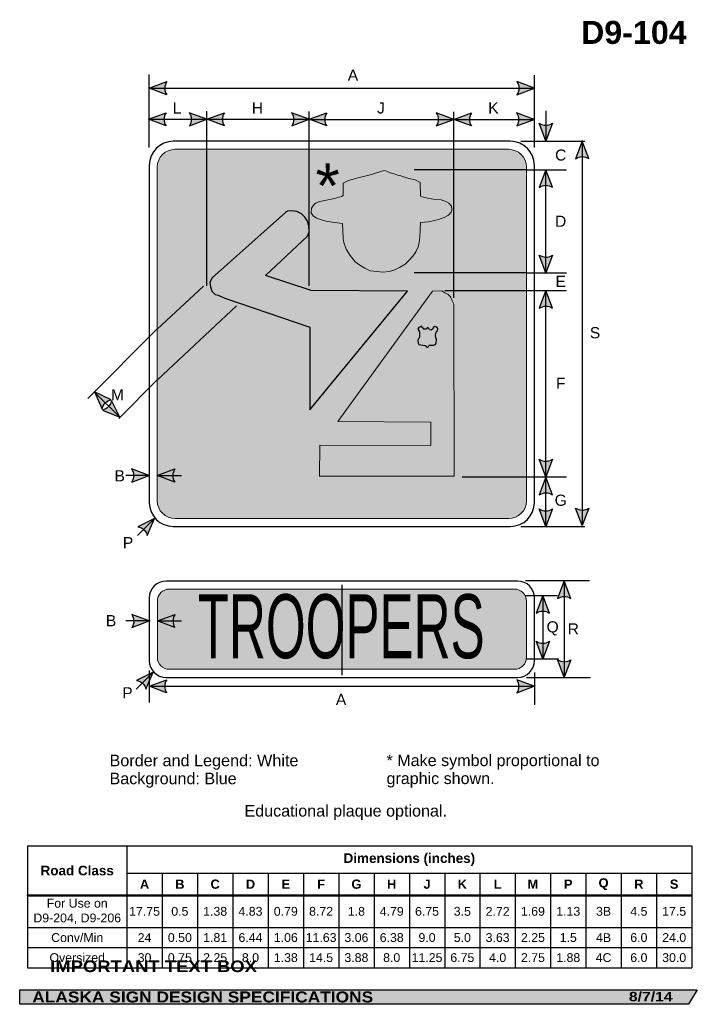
# Model space of a CAD drawing. Header units: feet. Extents: x 3.7 to 45.9, y 0.2 to 61.5.
import ezdxf
from ezdxf.enums import TextEntityAlignment as Align

# ---------------------------------------------------------------- set-up
doc = ezdxf.new("R2010")
doc.units = ezdxf.units.FT
doc.header["$MEASUREMENT"] = 0
doc.layers.add('Sign', color=7, linetype='Continuous')
doc.styles.add('ARIAL', font='arial.ttf')
doc.styles.add('ARIAL B', font='arialbd.ttf')
doc.styles.add('ARIAL BLACK B', font='ariblk.ttf')
doc.styles.add('ARIAL BLACK BI', font='ariblk.ttf')
doc.styles.add('FHWA SERIES B2000EX B', font='txt')

# ---------------------------------------------------------------- blocks, each defined once
blk = doc.blocks.new('*T2')
at = {"color": 0, "linetype": 'ByBlock', "lineweight": -2, "transparency": 16777216}
for p, q in [((0, 0), (41.39043072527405, 0)), ((0, 0), (0, -7.584732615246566)), ((6.190430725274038, 0), (6.190430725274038, -7.584732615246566)), ((41.39043072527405, 0), (41.39043072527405, -7.584732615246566)), ((6.190430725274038, -1.696761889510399), (41.39043072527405, -1.696761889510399)), ((8.390430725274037, -1.696761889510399), (8.390430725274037, -7.584732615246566)), ((10.59043072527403, -1.696761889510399), (10.59043072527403, -7.584732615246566)), ((12.79043072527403, -1.696761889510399), (12.79043072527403, -7.584732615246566)), ((14.99043072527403, -1.696761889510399), (14.99043072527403, -7.584732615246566)), ((17.19043072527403, -1.696761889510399), (17.19043072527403, -7.584732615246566)), ((19.39043072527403, -1.696761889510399), (19.39043072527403, -7.584732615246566)), ((21.59043072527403, -1.696761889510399), (21.59043072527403, -7.584732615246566)), ((23.79043072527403, -1.696761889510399), (23.79043072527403, -7.584732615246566)), ((25.99043072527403, -1.696761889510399), (25.99043072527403, -7.584732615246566)), ((28.19043072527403, -1.696761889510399), (28.19043072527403, -7.584732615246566)), ((30.39043072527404, -1.696761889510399), (30.39043072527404, -7.584732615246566)), ((32.59043072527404, -1.696761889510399), (32.59043072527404, -7.584732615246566)), ((34.79043072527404, -1.696761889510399), (34.79043072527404, -7.584732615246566)), ((36.99043072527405, -1.696761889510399), (36.99043072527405, -7.584732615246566)), ((39.19043072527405, -1.696761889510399), (39.19043072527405, -7.584732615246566)), ((0, -3.068692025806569), (41.39043072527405, -3.068692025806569)), ((0, -5.084732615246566), (41.39043072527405, -5.084732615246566)), ((0, -6.334732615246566), (41.39043072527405, -6.334732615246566)), ((0, -7.584732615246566), (41.39043072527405, -7.584732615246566))]:
    blk.add_line(p, q, dxfattribs=at)
at = {"color": 18, "transparency": 16777216, "attachment_point": 5}
for s, insert, char_height, width, style in [('Dimensions (inches)', (23.79043072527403, -0.8483809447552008), 0.6, 35.08, 'ARIAL B'), ('Road Class', (3.095215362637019, -1.534346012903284), 0.6, 6.070430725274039, 'ARIAL B'), ('A', (7.290430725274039, -2.382726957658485), 0.575, 2.08, 'ARIAL B'), ('B', (9.490430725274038, -2.382726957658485), 0.575, 2.08, 'ARIAL B'), ('C', (11.69043072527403, -2.382726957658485), 0.575, 2.08, 'ARIAL B'), ('D', (13.89043072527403, -2.382726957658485), 0.575, 2.08, 'ARIAL B'), ('E', (16.09043072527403, -2.382726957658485), 0.575, 2.08, 'ARIAL B'), ('F', (18.29043072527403, -2.382726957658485), 0.575, 2.08, 'ARIAL B'), ('G', (20.49043072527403, -2.382726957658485), 0.575, 2.08, 'ARIAL B'), ('H', (22.69043072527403, -2.382726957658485), 0.575, 2.08, 'ARIAL B'), ('J', (24.89043072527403, -2.382726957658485), 0.575, 2.08, 'ARIAL B'), ('K', (27.09043072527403, -2.382726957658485), 0.575, 2.08, 'ARIAL B'), ('L', (29.29043072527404, -2.382726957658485), 0.575, 2.08, 'ARIAL B'), ('M', (31.49043072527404, -2.382726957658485), 0.575, 2.08, 'ARIAL B'), ('P', (33.69043072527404, -2.382726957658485), 0.575, 2.08, 'ARIAL B'), ('Q', (35.89043072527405, -2.382726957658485), 0.575, 2.08, 'ARIAL B'), ('R', (38.09043072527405, -2.382726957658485), 0.575, 2.08, 'ARIAL B'), ('S', (40.29043072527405, -2.382726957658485), 0.575, 2.08, 'ARIAL B'), ('For Use on D9-204, D9-206', (3.095215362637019, -4.076712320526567), 0.55, 6.070430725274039, 'ARIAL'), ('17.75', (7.290430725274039, -4.076712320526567), 0.55, 2.08, 'ARIAL'), ('0.5', (9.490430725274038, -4.076712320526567), 0.55, 2.08, 'ARIAL'), ('1.38', (11.69043072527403, -4.076712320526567), 0.55, 2.08, 'ARIAL'), ('4.83', (13.89043072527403, -4.076712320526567), 0.55, 2.08, 'ARIAL'), ('0.79', (16.09043072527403, -4.076712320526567), 0.55, 2.08, 'ARIAL'), ('8.72', (18.29043072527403, -4.076712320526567), 0.55, 2.08, 'ARIAL'), ('1.8', (20.49043072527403, -4.076712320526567), 0.55, 2.08, 'ARIAL'), ('4.79', (22.69043072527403, -4.076712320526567), 0.55, 2.08, 'ARIAL'), ('6.75', (24.89043072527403, -4.076712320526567), 0.55, 2.08, 'ARIAL'), ('3.5', (27.09043072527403, -4.076712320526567), 0.55, 2.08, 'ARIAL'), ('2.72', (29.29043072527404, -4.076712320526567), 0.55, 2.08, 'ARIAL'), ('1.69', (31.49043072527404, -4.076712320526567), 0.55, 2.08, 'ARIAL'), ('1.13', (33.69043072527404, -4.076712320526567), 0.55, 2.08, 'ARIAL'), ('3B', (35.89043072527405, -4.076712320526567), 0.55, 2.08, 'ARIAL'), ('4.5', (38.09043072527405, -4.076712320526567), 0.55, 2.08, 'ARIAL'), ('17.5', (40.29043072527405, -4.076712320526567), 0.55, 2.08, 'ARIAL'), ('Conv/Min', (3.095215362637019, -5.709732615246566), 0.55, 6.070430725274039, 'ARIAL'), ('24', (7.290430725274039, -5.709732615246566), 0.55, 2.08, 'ARIAL'), ('0.50', (9.490430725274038, -5.709732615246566), 0.55, 2.08, 'ARIAL'), ('1.81', (11.69043072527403, -5.709732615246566), 0.55, 2.08, 'ARIAL'), ('6.44', (13.89043072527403, -5.709732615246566), 0.55, 2.08, 'ARIAL'), ('1.06', (16.09043072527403, -5.709732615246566), 0.55, 2.08, 'ARIAL'), ('11.63', (18.29043072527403, -5.709732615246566), 0.55, 2.08, 'ARIAL'), ('3.06', (20.49043072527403, -5.709732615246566), 0.55, 2.08, 'ARIAL'), ('6.38', (22.69043072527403, -5.709732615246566), 0.55, 2.08, 'ARIAL'), ('9.0', (24.89043072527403, -5.709732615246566), 0.55, 2.08, 'ARIAL'), ('5.0', (27.09043072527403, -5.709732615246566), 0.55, 2.08, 'ARIAL'), ('3.63', (29.29043072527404, -5.709732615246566), 0.55, 2.08, 'ARIAL'), ('2.25', (31.49043072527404, -5.709732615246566), 0.55, 2.08, 'ARIAL'), ('1.5', (33.69043072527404, -5.709732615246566), 0.55, 2.08, 'ARIAL'), ('4B', (35.89043072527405, -5.709732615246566), 0.55, 2.08, 'ARIAL'), ('6.0', (38.09043072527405, -5.709732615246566), 0.55, 2.08, 'ARIAL'), ('24.0', (40.29043072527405, -5.709732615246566), 0.55, 2.08, 'ARIAL'), ('Oversized', (3.095215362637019, -6.959732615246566), 0.55, 6.070430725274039, 'ARIAL'), ('30', (7.290430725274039, -6.959732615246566), 0.55, 2.08, 'ARIAL'), ('0.75', (9.490430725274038, -6.959732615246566), 0.55, 2.08, 'ARIAL'), ('2.25', (11.69043072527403, -6.959732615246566), 0.55, 2.08, 'ARIAL'), ('8.0', (13.89043072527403, -6.959732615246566), 0.55, 2.08, 'ARIAL'), ('1.38', (16.09043072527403, -6.959732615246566), 0.55, 2.08, 'ARIAL'), ('14.5', (18.29043072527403, -6.959732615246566), 0.55, 2.08, 'ARIAL'), ('3.88', (20.49043072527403, -6.959732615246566), 0.55, 2.08, 'ARIAL'), ('8.0', (22.69043072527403, -6.959732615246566), 0.55, 2.08, 'ARIAL'), ('11.25', (24.89043072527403, -6.959732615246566), 0.55, 2.08, 'ARIAL'), ('6.75', (27.09043072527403, -6.959732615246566), 0.55, 2.08, 'ARIAL'), ('4.0', (29.29043072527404, -6.959732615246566), 0.55, 2.08, 'ARIAL'), ('2.75', (31.49043072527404, -6.959732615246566), 0.55, 2.08, 'ARIAL'), ('1.88', (33.69043072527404, -6.959732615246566), 0.55, 2.08, 'ARIAL'), ('4C', (35.89043072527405, -6.959732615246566), 0.55, 2.08, 'ARIAL'), ('6.0', (38.09043072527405, -6.959732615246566), 0.55, 2.08, 'ARIAL'), ('30.0', (40.29043072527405, -6.959732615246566), 0.55, 2.08, 'ARIAL')]:
    blk.add_mtext(s, dxfattribs=dict(at, insert=insert, char_height=char_height, width=width, style=style))

msp = doc.modelspace()

# ---------------------------------------------------------------- hatches: boundary and pattern name
h = msp.add_hatch(color=256)
h.dxf.hatch_style = 1
edge = h.paths.add_edge_path()
edge.add_line((12.86132734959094, 56.83617282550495), (11.77280555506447, 57.24763743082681))
edge.add_line((11.77280555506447, 57.24763743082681), (12.8713598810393, 57.65408396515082))
edge.add_arc((13.46829132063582, 57.23774488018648), 0.7277811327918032, 145.105556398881, 213.4889293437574)
h = msp.add_hatch(color=256)
h.dxf.hatch_style = 1
edge = h.paths.add_edge_path()
edge.add_line((34.68428376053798, 56.83617282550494), (35.77280555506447, 57.24763743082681))
edge.add_line((35.77280555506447, 57.24763743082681), (34.67425122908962, 57.6540839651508))
edge.add_arc((34.07731978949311, 57.23774488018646), 0.7277811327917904, -33.48892934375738, 34.89444360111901, ccw=False)
h = msp.add_hatch(color=256)
h.dxf.hatch_style = 1
edge = h.paths.add_edge_path()
edge.add_line((12.81955763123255, 54.89522306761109), (11.73103583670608, 55.30668767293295))
edge.add_line((11.73103583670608, 55.30668767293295), (12.82959016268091, 55.71313420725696))
edge.add_arc((13.42652160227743, 55.29679512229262), 0.7277811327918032, 145.105556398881, 213.4889293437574)
h = msp.add_hatch(color=256)
h.dxf.hatch_style = 1
edge = h.paths.add_edge_path()
edge.add_line((14.27251403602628, 54.89501170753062), (15.36103583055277, 55.30647631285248))
edge.add_line((15.36103583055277, 55.30647631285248), (14.26248150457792, 55.71292284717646))
edge.add_arc((13.66555006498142, 55.29658376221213), 0.7277811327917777, -33.48892934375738, 34.89444360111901, ccw=False)
h = msp.add_hatch(color=256)
h.dxf.hatch_style = 1
edge = h.paths.add_edge_path()
edge.add_line((16.45117107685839, 54.895078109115), (15.36264928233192, 55.30654271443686))
edge.add_line((15.36264928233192, 55.30654271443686), (16.46120360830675, 55.71298924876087))
edge.add_arc((17.05813504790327, 55.29665016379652), 0.7277811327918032, 145.105556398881, 213.4889293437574)
h = msp.add_hatch(color=256)
h.dxf.hatch_style = 1
edge = h.paths.add_edge_path()
edge.add_line((20.65412748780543, 54.89507810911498), (21.74264928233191, 55.30654271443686))
edge.add_line((21.74264928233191, 55.30654271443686), (20.64409495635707, 55.71298924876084))
edge.add_arc((20.04716351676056, 55.29665016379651), 0.7277811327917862, -33.488929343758, 34.894443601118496, ccw=False)
h = msp.add_hatch(color=256)
h.dxf.hatch_style = 1
edge = h.paths.add_edge_path()
edge.add_line((22.83117107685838, 54.895078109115), (21.74264928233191, 55.30654271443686))
edge.add_line((21.74264928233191, 55.30654271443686), (22.84120360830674, 55.71298924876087))
edge.add_arc((23.43813504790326, 55.29665016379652), 0.7277811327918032, 145.105556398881, 213.4889293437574)
h = msp.add_hatch(color=256)
h.dxf.hatch_style = 1
edge = h.paths.add_edge_path()
edge.add_line((29.65760501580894, 54.8937708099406), (30.74612681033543, 55.30523541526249))
edge.add_line((30.74612681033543, 55.30523541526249), (29.64757248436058, 55.71168194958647))
edge.add_arc((29.05064104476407, 55.29534286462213), 0.7277811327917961, -33.488929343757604, 34.89444360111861, ccw=False)
h = msp.add_hatch(color=256)
h.dxf.hatch_style = 1
edge = h.paths.add_edge_path()
edge.add_line((31.84481859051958, 54.89262271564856), (30.75629679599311, 55.30408732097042))
edge.add_line((30.75629679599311, 55.30408732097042), (31.85485112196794, 55.71053385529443))
edge.add_arc((32.45178256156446, 55.29419477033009), 0.7277811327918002, 145.1055563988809, 213.4889293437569)
h = msp.add_hatch(color=256)
h.dxf.hatch_style = 1
edge = h.paths.add_edge_path()
edge.add_line((34.66777499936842, 54.89247786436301), (35.75629679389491, 55.30394246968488))
edge.add_line((35.75629679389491, 55.30394246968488), (34.65774246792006, 55.71038900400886))
edge.add_arc((34.06081102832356, 55.29404991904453), 0.7277811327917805, -33.488929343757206, 34.89444360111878, ccw=False)
h = msp.add_hatch(color=256)
h.dxf.hatch_style = 1
edge = h.paths.add_edge_path()
edge.add_line((36.89474990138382, 55.06040816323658), (36.48437230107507, 53.97147609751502))
edge.add_line((36.48437230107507, 53.97147609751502), (36.07682915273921, 55.06962407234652))
edge.add_arc((36.49257204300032, 55.66697089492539), 0.7277811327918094, 235.1627615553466, 303.5461345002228)
h = msp.add_hatch(color=256)
h.dxf.hatch_style = 1
edge = h.paths.add_edge_path()
edge.add_line((39.15218569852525, 52.86075873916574), (38.7418080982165, 53.94969080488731))
edge.add_line((38.7418080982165, 53.94969080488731), (38.33426494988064, 52.85154283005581))
edge.add_arc((38.75000784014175, 52.25419600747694), 0.7277811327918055, 56.453865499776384, 124.83723844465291, ccw=False)
h = msp.add_hatch(color=256)
h.dxf.hatch_style = 1
edge = h.paths.add_edge_path()
edge.add_line((36.89365850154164, 51.07329039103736), (36.48328090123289, 52.16222245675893))
edge.add_line((36.48328090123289, 52.16222245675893), (36.07573775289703, 51.06407448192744))
edge.add_arc((36.49148064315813, 50.46672765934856), 0.7277811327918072, 56.4538654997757, 124.83723844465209, ccw=False)
h = msp.add_hatch(color=256)
h.dxf.hatch_style = 1
edge = h.paths.add_edge_path()
edge.add_line((36.89462163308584, 46.84084463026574), (36.48424403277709, 45.75191256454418))
edge.add_line((36.48424403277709, 45.75191256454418), (36.07670088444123, 46.85006053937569))
edge.add_arc((36.49244377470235, 47.44740736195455), 0.7277811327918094, 235.1627615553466, 303.5461345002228)
h = msp.add_hatch(color=256)
h.dxf.hatch_style = 1
edge = h.paths.add_edge_path()
edge.add_line((36.88941123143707, 43.54303168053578), (36.47903363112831, 44.63196374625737))
edge.add_line((36.47903363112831, 44.63196374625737), (36.07149048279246, 43.53381577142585))
edge.add_arc((36.48723337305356, 42.93646894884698), 0.7277811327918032, 56.4538654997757, 124.83723844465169, ccw=False)
h = msp.add_hatch(color=256)
h.dxf.hatch_style = 1
edge = h.paths.add_edge_path()
edge.add_line((9.409105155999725, 37.8307579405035), (8.354959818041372, 38.32366809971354))
edge.add_line((8.354959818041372, 38.32366809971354), (8.830061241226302, 37.25301454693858))
edge.add_arc((9.544777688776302, 37.1157346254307), 0.7277811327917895, 100.74389862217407, 169.12727156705, ccw=False)
h = msp.add_hatch(color=256)
h.dxf.hatch_style = 1
edge = h.paths.add_edge_path()
edge.add_line((8.861192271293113, 37.19514442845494), (9.934134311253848, 36.7446134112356))
edge.add_line((9.934134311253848, 36.7446134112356), (9.416764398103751, 37.79549340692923))
edge.add_arc((8.697147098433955, 37.90419630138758), 0.7277811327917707, 283.026667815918, 351.41004076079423, ccw=False)
h = msp.add_hatch(color=256)
h.dxf.hatch_style = 1
edge = h.paths.add_edge_path()
edge.add_line((36.88917042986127, 34.12249249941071), (36.47879282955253, 33.03356043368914))
edge.add_line((36.47879282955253, 33.03356043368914), (36.07124968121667, 34.13170840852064))
edge.add_arc((36.48699257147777, 34.72905523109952), 0.7277811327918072, 235.1627615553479, 303.5461345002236)
h = msp.add_hatch(color=256)
h.dxf.hatch_style = 1
edge = h.paths.add_edge_path()
edge.add_line((10.68418455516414, 32.7026162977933), (11.77270634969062, 33.11408090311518))
edge.add_line((11.77270634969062, 33.11408090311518), (10.67415202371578, 33.52052743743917))
edge.add_arc((10.07722058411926, 33.10418835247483), 0.7277811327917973, -33.488929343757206, 34.89444360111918, ccw=False)
at = {"true_color": 0xffffff}
h = msp.add_hatch(color=7, dxfattribs=at)
h.dxf.hatch_style = 1
edge = h.paths.add_edge_path()
edge.add_line((13.36363394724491, 32.70269750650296), (12.27511215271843, 33.11416211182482))
edge.add_line((12.27511215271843, 33.11416211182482), (13.37366647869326, 33.52060864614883))
edge.add_arc((13.97059791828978, 33.1042695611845), 0.7277811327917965, 145.1055563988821, 213.4889293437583)
h = msp.add_hatch(color=256)
h.dxf.hatch_style = 1
edge = h.paths.add_edge_path()
edge.add_line((36.88940312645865, 31.91339098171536), (36.4790255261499, 33.00232304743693))
edge.add_line((36.4790255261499, 33.00232304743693), (36.07148237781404, 31.90417507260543))
edge.add_arc((36.48722526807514, 31.30682825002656), 0.7277811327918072, 56.453865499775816, 124.83723844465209, ccw=False)
h = msp.add_hatch(color=256)
h.dxf.hatch_style = 1
edge = h.paths.add_edge_path()
edge.add_line((36.88940312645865, 31.0312551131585), (36.4790255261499, 29.94232304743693))
edge.add_line((36.4790255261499, 29.94232304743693), (36.07148237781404, 31.04047102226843))
edge.add_arc((36.48722526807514, 31.6378178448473), 0.7277811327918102, 235.1627615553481, 303.546134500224)
h = msp.add_hatch(color=256)
h.dxf.hatch_style = 1
edge = h.paths.add_edge_path()
edge.add_line((39.15175893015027, 31.07943219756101), (38.74138132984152, 29.99050013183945))
edge.add_line((38.74138132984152, 29.99050013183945), (38.33383818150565, 31.08864810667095))
edge.add_arc((38.74958107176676, 31.68599492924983), 0.7277811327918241, 235.1627615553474, 303.5461345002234)
h = msp.add_hatch(color=256)
h.dxf.hatch_style = 1
edge = h.paths.add_edge_path()
edge.add_line((11.6526094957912, 29.36804332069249), (12.10314051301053, 30.44098536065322))
edge.add_line((12.10314051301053, 30.44098536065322), (11.0522605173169, 29.92361544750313))
edge.add_arc((10.94355762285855, 29.20399814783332), 0.7277811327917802, 13.026667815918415, 81.41004076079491, ccw=False)
h = msp.add_hatch(color=256)
h.dxf.hatch_style = 1
edge = h.paths.add_edge_path()
edge.add_line((38.03773939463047, 25.45365139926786), (37.62736179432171, 26.54258346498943))
edge.add_line((37.62736179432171, 26.54258346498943), (37.21981864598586, 25.44443549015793))
edge.add_arc((37.63556153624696, 24.84708866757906), 0.7277811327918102, 56.453865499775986, 124.83723844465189, ccw=False)
h = msp.add_hatch(color=256)
h.dxf.hatch_style = 1
edge = h.paths.add_edge_path()
edge.add_line((36.70738945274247, 24.54476162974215), (36.29701185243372, 25.63369369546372))
edge.add_line((36.29701185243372, 25.63369369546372), (35.88946870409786, 24.53554572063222))
edge.add_arc((36.30521159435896, 23.93819889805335), 0.7277811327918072, 56.453865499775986, 124.83723844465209, ccw=False)
h = msp.add_hatch(color=256)
h.dxf.hatch_style = 1
edge = h.paths.add_edge_path()
edge.add_line((10.6875737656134, 23.64043871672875), (11.77609556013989, 24.05190332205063))
edge.add_line((11.77609556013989, 24.05190332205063), (10.67754123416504, 24.45834985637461))
edge.add_arc((10.08060979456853, 24.04201077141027), 0.7277811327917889, -33.48892934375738, 34.89444360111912, ccw=False)
h = msp.add_hatch(color=7, dxfattribs=at)
h.dxf.hatch_style = 1
edge = h.paths.add_edge_path()
edge.add_line((13.36695067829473, 23.64042571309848), (12.27842888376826, 24.05189031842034))
edge.add_line((12.27842888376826, 24.05189031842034), (13.37698320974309, 24.45833685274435))
edge.add_arc((13.97391464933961, 24.04199776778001), 0.7277811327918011, 145.1055563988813, 213.4889293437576)
h = msp.add_hatch(color=256)
h.dxf.hatch_style = 1
edge = h.paths.add_edge_path()
edge.add_line((36.7077351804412, 22.78526084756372), (36.29735758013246, 21.69632878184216))
edge.add_line((36.29735758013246, 21.69632878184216), (35.8898144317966, 22.79447675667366))
edge.add_arc((36.3055573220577, 23.39182357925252), 0.7277811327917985, 235.1627615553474, 303.5461345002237)
h = msp.add_hatch(color=256)
h.dxf.hatch_style = 1
edge = h.paths.add_edge_path()
edge.add_line((38.03773939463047, 21.63151553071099), (37.62736179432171, 20.54258346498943))
edge.add_line((37.62736179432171, 20.54258346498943), (37.21981864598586, 21.64073143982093))
edge.add_arc((37.63556153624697, 22.2380782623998), 0.7277811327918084, 235.1627615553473, 303.5461345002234)
h = msp.add_hatch(color=256)
h.dxf.hatch_style = 1
edge = h.paths.add_edge_path()
edge.add_line((11.56935930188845, 19.79574845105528), (12.01989031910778, 20.86869049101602))
edge.add_line((12.01989031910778, 20.86869049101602), (10.96901032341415, 20.35132057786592))
edge.add_arc((10.8603074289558, 19.63170327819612), 0.7277811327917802, 13.026667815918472, 81.41004076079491, ccw=False)
h = msp.add_hatch(color=256)
h.dxf.hatch_style = 1
edge = h.paths.add_edge_path()
edge.add_line((12.85425184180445, 19.57158668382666), (11.76573004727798, 19.98305128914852))
edge.add_line((11.76573004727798, 19.98305128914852), (12.86428437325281, 20.38949782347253))
edge.add_arc((13.46121581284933, 19.97315873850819), 0.7277811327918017, 145.105556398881, 213.4889293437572)
h = msp.add_hatch(color=256)
h.dxf.hatch_style = 1
edge = h.paths.add_edge_path()
edge.add_line((34.67582195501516, 19.57144464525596), (35.76434374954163, 19.98290925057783))
edge.add_line((35.76434374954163, 19.98290925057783), (34.66578942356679, 20.38935578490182))
edge.add_arc((34.06885798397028, 19.97301669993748), 0.7277811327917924, -33.48892934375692, 34.89444360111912, ccw=False)
at = {"layer": 'Sign', "true_color": 0x0000dd}
h = msp.add_hatch(color=172, dxfattribs=at)
edge = h.paths.add_edge_path(flags=0)
edge.add_spline(control_points=[(13.37270634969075, 53.43822860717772), (13.37270634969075, 53.43822860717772), (34.17270634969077, 53.43822860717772), (34.17270634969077, 53.43822860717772), (34.77981287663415, 53.43822860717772), (35.27270634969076, 52.94533513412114), (35.27270634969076, 52.33822860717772), (35.27270634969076, 52.33822860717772), (35.27270634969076, 31.53822860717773), (35.27270634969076, 31.53822860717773), (35.27270634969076, 30.93112208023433), (34.77981287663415, 30.43822860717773), (34.17270634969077, 30.43822860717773), (34.17270634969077, 30.43822860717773), (13.37270634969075, 30.43822860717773), (13.37270634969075, 30.43822860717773), (12.76559982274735, 30.43822860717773), (12.27270634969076, 30.93112208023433), (12.27270634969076, 31.53822860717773), (12.27270634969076, 31.53822860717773), (12.27270634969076, 52.33822860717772), (12.27270634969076, 52.33822860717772), (12.27270634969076, 52.94533513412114), (12.76559982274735, 53.43822860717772), (13.37270634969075, 53.43822860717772)], knot_values=[0, 0, 0, 0, 1, 1, 1, 2, 2, 2, 3, 3, 3, 4, 4, 4, 5, 5, 5, 6, 6, 6, 7, 7, 7, 8, 8, 8, 8], degree=3, periodic=0)
at = {"layer": 'Sign', "true_color": 0xffffff}
for points in [[(23.84526681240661, 51.33654557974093), (23.85738125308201, 50.56123547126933), (23.74835128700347, 50.50066326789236), (23.31223259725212, 50.37952121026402), (22.40364954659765, 50.18569368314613), (22.12501858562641, 50.08878050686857), (22.00387300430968, 49.96763727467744), (21.88272977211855, 49.77380974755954), (21.87061533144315, 49.48306786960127), (21.9796441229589, 49.30135478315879), (22.19770405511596, 49.15598266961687), (22.43999286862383, 49.07118393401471), (22.77919720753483, 48.96215514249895), (23.17897257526, 48.88946967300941), (23.80892349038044, 48.81678420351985), (23.84526681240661, 47.87187427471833), (23.89372457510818, 47.62958898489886), (24.03909786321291, 47.21770504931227), (24.29350111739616, 46.83004999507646), (24.60847540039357, 46.43028050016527), (24.88710753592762, 46.2122229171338), (25.21419743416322, 46.03050983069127), (25.54128733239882, 45.86091001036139), (25.7593472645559, 45.83668230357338), (26.31661036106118, 45.78822454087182), (26.72850134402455, 45.824567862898), (27.06770450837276, 45.92148221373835), (27.37056552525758, 46.06685197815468), (27.70976986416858, 46.28490838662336), (27.95205867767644, 46.50296479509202), (28.19434749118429, 46.78159223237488), (28.37606292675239, 47.06021966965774), (28.5214362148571, 47.3630759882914), (28.58200841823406, 47.62958898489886), (28.63046618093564, 47.95667301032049), (28.66680950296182, 48.877355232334), (29.17561601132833, 48.92581182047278), (29.5632769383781, 48.99849846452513), (29.85402351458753, 49.0832983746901), (30.15688453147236, 49.19232599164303), (30.423402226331, 49.33769693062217), (30.58088878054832, 49.51941001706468), (30.61723327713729, 49.67689539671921), (30.60511883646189, 49.89495180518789), (30.43551666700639, 50.08878050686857), (30.29014337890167, 50.17357924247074), (29.96305230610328, 50.28260803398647), (29.47847585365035, 50.33106462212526), (29.19984489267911, 50.36740676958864), (28.77583946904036, 50.47643556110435), (28.66680950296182, 50.51277770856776), (28.65469506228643, 51.36077446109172), (28.33971960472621, 51.53037428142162), (27.95205867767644, 51.61517301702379), (27.45536660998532, 51.78477283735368), (27.23730785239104, 51.83322942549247), (27.03136236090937, 51.90591489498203), (26.77695910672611, 51.9786003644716), (26.55889800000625, 52.07551354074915), (26.40141144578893, 52.1239713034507), (26.20758039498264, 52.06340027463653), (25.74723282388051, 51.90591489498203), (25.52917289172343, 51.85745830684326), (25.20208299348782, 51.77265957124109), (24.76596312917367, 51.65151633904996), (24.41464434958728, 51.55460316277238), (24.18447115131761, 51.49403095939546)], [(19.01759537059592, 45.58449074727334), (21.62754698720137, 48.03544889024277), (21.7262464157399, 48.29279809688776), (21.70927795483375, 48.66992723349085), (21.6208517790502, 49.00119769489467), (21.45973731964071, 49.21597942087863), (21.25112023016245, 49.40803675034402), (20.97104886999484, 49.55423648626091), (20.64224314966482, 49.60708064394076), (20.38283792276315, 49.58805616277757), (20.26347121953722, 49.49593119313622), (15.69407331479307, 45.4305347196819), (15.54787127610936, 45.15046225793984), (15.59003003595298, 44.8671019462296), (15.67968912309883, 44.60646492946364), (15.88789294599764, 44.39086239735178), (16.07542953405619, 44.34048638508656), (16.47281494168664, 44.16868422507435), (21.78749578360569, 42.35661828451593), (21.76812518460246, 37.19905716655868), (27.85607385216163, 44.60588681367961), (21.85090338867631, 44.64005134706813)], [(22.39256144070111, 35.01487397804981), (22.3701197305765, 33.06404240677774), (30.7633117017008, 33.06404240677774), (30.7408699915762, 43.78157484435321), (30.65110206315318, 43.99833286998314), (30.53889460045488, 44.23917680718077), (30.40424325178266, 44.38368176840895), (30.17982723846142, 44.50410432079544), (30.0002935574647, 44.62452570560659), (29.41681018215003, 44.6004409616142), (23.51464585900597, 36.48401884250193), (29.32704334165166, 36.43584935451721), (29.32704334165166, 34.99078923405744)]]:
    msp.add_hatch(color=7, dxfattribs=at).paths.add_polyline_path(points, flags=0)
at = {"layer": 'Sign', "true_color": 0x0000dd}
msp.add_hatch(color=172, dxfattribs=at).paths.add_polyline_path([(28.88928856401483, 42.2341779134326), (28.83317558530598, 42.28837209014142), (28.7995086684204, 42.34256743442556), (28.72656331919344, 42.41482750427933), (28.57506001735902, 42.34256743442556), (28.5077250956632, 42.2281567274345), (28.58067153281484, 42.10772249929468), (28.60872693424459, 42.04148478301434), (28.60872693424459, 41.71631622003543), (28.55261504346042, 41.65007733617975), (28.5077250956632, 41.53566546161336), (28.52455855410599, 41.36705941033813), (28.5694485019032, 41.28275580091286), (28.69850682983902, 41.24662751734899), (28.82195364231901, 41.23458397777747), (28.95662239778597, 41.20447571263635), (29.02956883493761, 41.12619328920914), (29.11934873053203, 41.10812856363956), (29.17546062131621, 41.16232390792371), (29.21473796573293, 41.23458397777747), (29.47846613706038, 41.23458397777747), (29.60752446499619, 41.27673461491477), (29.65241332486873, 41.3730805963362), (29.66924678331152, 41.5958819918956), (29.61874640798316, 41.6922291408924), (29.61313598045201, 41.842770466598), (29.61874640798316, 41.96922588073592), (29.66363526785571, 42.07761423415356), (29.73097018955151, 42.13783076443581), (29.75341516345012, 42.28235090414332), (29.69730327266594, 42.35461097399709), (29.57385646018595, 42.3907404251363), (29.46163159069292, 42.34256743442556), (29.43357618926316, 42.25826382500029), (29.33257435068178, 42.17998256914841), (29.22596099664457, 42.19804846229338), (29.18668256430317, 42.27030736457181), (29.1530156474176, 42.32450270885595), (29.08568072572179, 42.31245916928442), (29.05762423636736, 42.24019909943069), (28.99028931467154, 42.2281567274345)], flags=0)
h = msp.add_hatch(color=172, dxfattribs=at)
edge = h.paths.add_edge_path(flags=0)
edge.add_spline(control_points=[(13.02609556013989, 26.03848902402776), (13.02609556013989, 26.03848902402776), (34.52609556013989, 26.03848902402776), (34.52609556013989, 26.03848902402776), (34.94003182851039, 26.03848902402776), (35.27609556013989, 25.70242529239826), (35.27609556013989, 25.28848902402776), (35.27609556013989, 25.28848902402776), (35.27609556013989, 21.78848902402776), (35.27609556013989, 21.78848902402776), (35.27609556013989, 21.37455275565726), (34.94003182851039, 21.03848902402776), (34.52609556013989, 21.03848902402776), (34.52609556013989, 21.03848902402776), (13.02609556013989, 21.03848902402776), (13.02609556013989, 21.03848902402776), (12.61215929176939, 21.03848902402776), (12.27609556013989, 21.37455275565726), (12.27609556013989, 21.78848902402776), (12.27609556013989, 21.78848902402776), (12.27609556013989, 25.28848902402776), (12.27609556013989, 25.28848902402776), (12.27609556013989, 25.70242529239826), (12.61215929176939, 26.03848902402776), (13.02609556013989, 26.03848902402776)], knot_values=[0, 0, 0, 0, 1, 1, 1, 2, 2, 2, 3, 3, 3, 4, 4, 4, 5, 5, 5, 6, 6, 6, 7, 7, 7, 8, 8, 8, 8], degree=3, periodic=0)
at = {"layer": 'Sign', "true_color": 0x000000}
msp.add_hatch(color=18, dxfattribs=at).paths.add_polyline_path([(3.699686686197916, 1.066867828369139), (45.92097727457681, 1.066867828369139), (45.37503178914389, 0.1671574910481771), (3.701084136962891, 0.1671574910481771)], flags=0)

# ---------------------------------------------------------------- linework, layer by layer
for p, q in [((4.188935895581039, 10.03299661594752), (45.57936662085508, 10.03299661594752)), ((4.188935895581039, 6.993373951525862), (45.57936662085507, 6.993373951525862)), ((4.188935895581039, 6.935235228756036), (4.188935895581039, 6.993373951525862)), ((4.188935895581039, 6.935235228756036), (45.57936662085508, 6.935235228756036))]:
    msp.add_line(p, q)
for points in [[(12.86132734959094, 56.83617282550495), (11.77280555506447, 57.24763743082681), (12.8713598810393, 57.65408396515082, 0.307560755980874), (12.86132734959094, 56.83617282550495, 4.141293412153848)], [(34.68428376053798, 56.83617282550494), (35.77280555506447, 57.24763743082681), (34.67425122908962, 57.6540839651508, -0.307560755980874), (34.68428376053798, 56.83617282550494, -4.141293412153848)], [(12.81955763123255, 54.89522306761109), (11.73103583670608, 55.30668767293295), (12.82959016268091, 55.71313420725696, 0.307560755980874), (12.81955763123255, 54.89522306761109, 4.141293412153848)], [(14.27251403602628, 54.89501170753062), (15.36103583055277, 55.30647631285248), (14.26248150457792, 55.71292284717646, -0.307560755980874), (14.27251403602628, 54.89501170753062, -4.141293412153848)], [(16.45117107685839, 54.895078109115), (15.36264928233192, 55.30654271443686), (16.46120360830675, 55.71298924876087, 0.307560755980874), (16.45117107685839, 54.895078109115, 4.141293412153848)], [(20.65412748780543, 54.89507810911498), (21.74264928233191, 55.30654271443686), (20.64409495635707, 55.71298924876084, -0.307560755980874), (20.65412748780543, 54.89507810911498, -4.141293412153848)], [(22.83117107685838, 54.895078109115), (21.74264928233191, 55.30654271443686), (22.84120360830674, 55.71298924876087, 0.307560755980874), (22.83117107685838, 54.895078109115, 4.141293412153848)], [(29.65760501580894, 54.8937708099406), (30.74612681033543, 55.30523541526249), (29.64757248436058, 55.71168194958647, -0.307560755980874), (29.65760501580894, 54.8937708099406, -4.141293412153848)], [(31.84481859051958, 54.89262271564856), (30.75629679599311, 55.30408732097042), (31.85485112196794, 55.71053385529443, 0.307560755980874), (31.84481859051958, 54.89262271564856, 4.141293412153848)], [(34.66777499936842, 54.89247786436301), (35.75629679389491, 55.30394246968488), (34.65774246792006, 55.71038900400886, -0.307560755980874), (34.66777499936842, 54.89247786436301, -4.141293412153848)], [(36.89474990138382, 55.06040816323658), (36.48437230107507, 53.97147609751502), (36.07682915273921, 55.06962407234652, 0.307560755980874), (36.89474990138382, 55.06040816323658, 4.141293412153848)], [(39.15218569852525, 52.86075873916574), (38.7418080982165, 53.94969080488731), (38.33426494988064, 52.85154283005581, -0.307560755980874), (39.15218569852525, 52.86075873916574, -4.141293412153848)], [(36.89365850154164, 51.07329039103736), (36.48328090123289, 52.16222245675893), (36.07573775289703, 51.06407448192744, -0.307560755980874), (36.89365850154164, 51.07329039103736, -4.141293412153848)], [(36.89462163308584, 46.84084463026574), (36.48424403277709, 45.75191256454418), (36.07670088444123, 46.85006053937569, 0.307560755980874), (36.89462163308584, 46.84084463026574, 4.141293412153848)], [(36.88941123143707, 43.54303168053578), (36.47903363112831, 44.63196374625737), (36.07149048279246, 43.53381577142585, -0.307560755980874), (36.88941123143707, 43.54303168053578, -4.141293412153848)], [(9.409105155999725, 37.8307579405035), (8.354959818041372, 38.32366809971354), (8.830061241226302, 37.25301454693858, -0.307560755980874), (9.409105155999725, 37.8307579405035, -4.141293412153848)], [(8.861192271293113, 37.19514442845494), (9.934134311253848, 36.7446134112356), (9.416764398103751, 37.79549340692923, -0.307560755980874), (8.861192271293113, 37.19514442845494, -4.141293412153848)], [(36.88917042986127, 34.12249249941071), (36.47879282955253, 33.03356043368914), (36.07124968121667, 34.13170840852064, 0.307560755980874), (36.88917042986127, 34.12249249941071, 4.141293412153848)], [(10.68418455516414, 32.7026162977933), (11.77270634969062, 33.11408090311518), (10.67415202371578, 33.52052743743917, -0.307560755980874), (10.68418455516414, 32.7026162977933, -4.141293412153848)], [(36.88940312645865, 31.91339098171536), (36.4790255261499, 33.00232304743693), (36.07148237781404, 31.90417507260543, -0.307560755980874), (36.88940312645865, 31.91339098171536, -4.141293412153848)], [(36.88940312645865, 31.0312551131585), (36.4790255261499, 29.94232304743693), (36.07148237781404, 31.04047102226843, 0.307560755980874), (36.88940312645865, 31.0312551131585, 4.141293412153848)], [(39.15175893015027, 31.07943219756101), (38.74138132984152, 29.99050013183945), (38.33383818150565, 31.08864810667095, 0.307560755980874), (39.15175893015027, 31.07943219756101, 4.141293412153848)], [(11.6526094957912, 29.36804332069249), (12.10314051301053, 30.44098536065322), (11.0522605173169, 29.92361544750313, -0.307560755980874), (11.6526094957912, 29.36804332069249, -4.141293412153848)], [(38.03773939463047, 25.45365139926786), (37.62736179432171, 26.54258346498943), (37.21981864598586, 25.44443549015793, -0.307560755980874), (38.03773939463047, 25.45365139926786, -4.141293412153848)], [(36.70738945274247, 24.54476162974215), (36.29701185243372, 25.63369369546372), (35.88946870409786, 24.53554572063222, -0.307560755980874), (36.70738945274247, 24.54476162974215, -4.141293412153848)], [(10.6875737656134, 23.64043871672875), (11.77609556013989, 24.05190332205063), (10.67754123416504, 24.45834985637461, -0.307560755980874), (10.6875737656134, 23.64043871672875, -4.141293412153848)], [(36.7077351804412, 22.78526084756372), (36.29735758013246, 21.69632878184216), (35.8898144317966, 22.79447675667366, 0.307560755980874), (36.7077351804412, 22.78526084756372, 4.141293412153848)], [(38.03773939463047, 21.63151553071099), (37.62736179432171, 20.54258346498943), (37.21981864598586, 21.64073143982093, 0.307560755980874), (38.03773939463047, 21.63151553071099, 4.141293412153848)], [(11.56935930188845, 19.79574845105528), (12.01989031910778, 20.86869049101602), (10.96901032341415, 20.35132057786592, -0.307560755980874), (11.56935930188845, 19.79574845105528, -4.141293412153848)], [(12.85425184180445, 19.57158668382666), (11.76573004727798, 19.98305128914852), (12.86428437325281, 20.38949782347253, 0.307560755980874), (12.85425184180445, 19.57158668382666, 4.141293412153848)], [(34.67582195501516, 19.57144464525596), (35.76434374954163, 19.98290925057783), (34.66578942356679, 20.38935578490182, -0.307560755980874), (34.67582195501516, 19.57144464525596, -4.141293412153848)]]:
    msp.add_lwpolyline(points, format="xyb")
at = {"color": 7, "true_color": 0xffffff}
for points in [[(13.36363394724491, 32.70269750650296), (12.27511215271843, 33.11416211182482), (13.37366647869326, 33.52060864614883, 0.307560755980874), (13.36363394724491, 32.70269750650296, 4.141293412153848)], [(13.36695067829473, 23.64042571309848), (12.27842888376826, 24.05189031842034), (13.37698320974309, 24.45833685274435, 0.307560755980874), (13.36695067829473, 23.64042571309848, 4.141293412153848)]]:
    msp.add_lwpolyline(points, format="xyb", dxfattribs=at)
at = {"layer": 'Sign', "color": 18, "lineweight": -3, "true_color": 0x000000}
for p, q in [((11.76228968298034, 53.54934819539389), (11.76253043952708, 58.09934818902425)), ((35.7828788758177, 53.54934885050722), (35.78321132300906, 58.0493488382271)), ((11.77280555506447, 57.24763743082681), (35.77280555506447, 57.24763743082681)), ((36.4840011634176, 55.8287794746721), (36.48437230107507, 53.97147609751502)), ((11.73103583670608, 55.30668767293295), (15.36103583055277, 55.30647631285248)), ((15.36228052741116, 53.43784586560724), (15.36252466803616, 55.82453282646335)), ((15.36264928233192, 55.30654271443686), (21.74264928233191, 55.30654271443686)), ((21.7440554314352, 53.43849817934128), (21.7442995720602, 55.79895528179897)), ((21.74612681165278, 55.30538940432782), (30.74612681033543, 55.30523541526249)), ((30.75005340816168, 53.43831380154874), (30.75029754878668, 55.7725435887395)), ((30.75629679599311, 55.30408732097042), (35.75629679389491, 55.30394246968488)), ((38.74138132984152, 53.99050013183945), (38.74138132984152, 29.99050013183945)), ((34.9180170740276, 53.94864527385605), (38.9180170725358, 53.94853602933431)), ((35.27251816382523, 52.16112772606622), (37.77251816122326, 52.1610136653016)), ((36.48424403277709, 45.71966679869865), (36.48424403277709, 52.15966679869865)), ((35.27219264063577, 45.75196965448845), (37.77219263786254, 45.75185189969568)), ((35.27279408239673, 44.63201899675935), (37.77181752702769, 44.63190453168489)), ((36.47879282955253, 33.03356043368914), (36.4790342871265, 44.66356043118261)), ((12.27498499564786, 42.24405034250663), (7.947437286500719, 37.91610844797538)), ((12.28521474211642, 39.08780288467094), (9.87238566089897, 36.67457707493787)), ((8.34308370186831, 38.3355433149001), (9.934134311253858, 36.7446134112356)), ((11.81707763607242, 33.1140880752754), (10.31707765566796, 33.11384561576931)), ((35.27301388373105, 33.03279235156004), (37.77181752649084, 33.03267698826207)), ((36.4790255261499, 29.94232304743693), (36.4790255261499, 33.00232304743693)), ((12.10314051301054, 30.44098536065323), (11.04273105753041, 29.38007453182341)), ((34.91801718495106, 29.92793538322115), (38.9180171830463, 29.92781194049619)), ((35.2061083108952, 26.57432301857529), (39.20610830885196, 26.57419516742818)), ((37.62736179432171, 26.54258346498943), (37.62736179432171, 20.54258346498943)), ((23.77471121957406, 26.30300012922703), (23.77471121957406, 20.67799098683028)), ((35.20610731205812, 25.63369369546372), (37.20610731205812, 25.63369369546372)), ((36.2970090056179, 25.66611502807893), (36.29736023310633, 21.66611504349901)), ((11.82009554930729, 24.05190332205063), (10.32009554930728, 24.05190332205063)), ((35.27403181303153, 21.69639078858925), (37.27403180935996, 21.69626960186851)), ((12.01989031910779, 20.86869049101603), (10.95948086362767, 19.80777966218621)), ((11.7656788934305, 20.96131134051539), (11.76578347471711, 18.96131134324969)), ((35.2740308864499, 20.52822494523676), (39.27403088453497, 20.5281011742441)), ((35.78651222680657, 20.83481216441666), (35.78651222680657, 18.83481216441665)), ((11.76434374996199, 19.98305129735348), (35.76434374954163, 19.98290925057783))]:
    msp.add_line(p, q, dxfattribs=at)
at = {"layer": 'Sign', "color": 7, "lineweight": -3, "true_color": 0xffffff}
for p, q in [((15.36293156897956, 44.93870035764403), (15.36293156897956, 53.43870035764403)), ((21.74448649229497, 44.93879808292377), (21.74448649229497, 53.43879808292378)), ((30.74964650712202, 44.1861939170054), (30.74964650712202, 53.4420674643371)), ((35.2741667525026, 52.16074371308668), (28.27429872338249, 52.16074371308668)), ((35.27330653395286, 45.75187555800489), (28.27451179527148, 45.75175328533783)), ((15.14380264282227, 44.91476567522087), (12.26823743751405, 42.23325774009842)), ((30.19219423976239, 44.63186645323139), (35.27289963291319, 44.63186645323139)), ((17.21514638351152, 43.6843999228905), (12.27782296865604, 39.08027135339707)), ((12.27511215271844, 33.11407499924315), (13.77511213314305, 33.11383266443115)), ((31.27972340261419, 33.03279240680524), (35.27972340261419, 33.03279240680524)), ((12.27842888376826, 24.05189031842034), (13.77842888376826, 24.05189031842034))]:
    msp.add_line(p, q, dxfattribs=at)
at = {"layer": 'Sign', "color": 7, "lineweight": 0, "true_color": 0xffffff}
for points in [[(23.84526681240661, 51.33654557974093), (23.85738125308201, 50.56123547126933), (23.74835128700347, 50.50066326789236), (23.31223259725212, 50.37952121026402), (22.40364954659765, 50.18569368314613), (22.12501858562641, 50.08878050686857), (22.00387300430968, 49.96763727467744), (21.88272977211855, 49.77380974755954), (21.87061533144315, 49.48306786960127), (21.9796441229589, 49.30135478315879), (22.19770405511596, 49.15598266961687), (22.43999286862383, 49.07118393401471), (22.77919720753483, 48.96215514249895), (23.17897257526, 48.88946967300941), (23.80892349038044, 48.81678420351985), (23.84526681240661, 47.87187427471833), (23.89372457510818, 47.62958898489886), (24.03909786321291, 47.21770504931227), (24.29350111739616, 46.83004999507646), (24.60847540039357, 46.43028050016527), (24.88710753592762, 46.2122229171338), (25.21419743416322, 46.03050983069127), (25.54128733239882, 45.86091001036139), (25.7593472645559, 45.83668230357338), (26.31661036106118, 45.78822454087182), (26.72850134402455, 45.824567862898), (27.06770450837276, 45.92148221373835), (27.37056552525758, 46.06685197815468), (27.70976986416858, 46.28490838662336), (27.95205867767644, 46.50296479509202), (28.19434749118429, 46.78159223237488), (28.37606292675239, 47.06021966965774), (28.5214362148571, 47.3630759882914), (28.58200841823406, 47.62958898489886), (28.63046618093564, 47.95667301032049), (28.66680950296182, 48.877355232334), (29.17561601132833, 48.92581182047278), (29.5632769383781, 48.99849846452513), (29.85402351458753, 49.0832983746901), (30.15688453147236, 49.19232599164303), (30.423402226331, 49.33769693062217), (30.58088878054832, 49.51941001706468), (30.61723327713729, 49.67689539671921), (30.60511883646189, 49.89495180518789), (30.43551666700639, 50.08878050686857), (30.29014337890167, 50.17357924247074), (29.96305230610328, 50.28260803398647), (29.47847585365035, 50.33106462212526), (29.19984489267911, 50.36740676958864), (28.77583946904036, 50.47643556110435), (28.66680950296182, 50.51277770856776), (28.65469506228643, 51.36077446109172), (28.33971960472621, 51.53037428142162), (27.95205867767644, 51.61517301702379), (27.45536660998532, 51.78477283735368), (27.23730785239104, 51.83322942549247), (27.03136236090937, 51.90591489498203), (26.77695910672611, 51.9786003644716), (26.55889800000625, 52.07551354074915), (26.40141144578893, 52.1239713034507), (26.20758039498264, 52.06340027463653), (25.74723282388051, 51.90591489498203), (25.52917289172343, 51.85745830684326), (25.20208299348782, 51.77265957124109), (24.76596312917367, 51.65151633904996), (24.41464434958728, 51.55460316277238), (24.18447115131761, 51.49403095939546)], [(22.39256144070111, 35.01487397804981), (22.3701197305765, 33.06404240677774), (30.7633117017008, 33.06404240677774), (30.7408699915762, 43.78157484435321), (30.65110206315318, 43.99833286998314), (30.53889460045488, 44.23917680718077), (30.40424325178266, 44.38368176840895), (30.17982723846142, 44.50410432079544), (30.0002935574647, 44.62452570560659), (29.41681018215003, 44.6004409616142), (23.51464585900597, 36.48401884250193), (29.32704334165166, 36.43584935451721), (29.32704334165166, 34.99078923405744)]]:
    msp.add_lwpolyline(points, close=True, dxfattribs=at)
at = {"layer": 'Sign', "color": 7, "lineweight": -3, "true_color": 0xffffff}
msp.add_lwpolyline([(19.01759537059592, 45.58449074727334), (21.62754698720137, 48.03544889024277), (21.7262464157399, 48.29279809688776), (21.70927795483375, 48.66992723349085), (21.6208517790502, 49.00119769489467), (21.45973731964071, 49.21597942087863), (21.25112023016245, 49.40803675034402), (20.97104886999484, 49.55423648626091), (20.64224314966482, 49.60708064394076), (20.38283792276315, 49.58805616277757), (20.26347121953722, 49.49593119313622), (15.69407331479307, 45.4305347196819), (15.54787127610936, 45.15046225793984), (15.59003003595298, 44.8671019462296), (15.67968912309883, 44.60646492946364), (15.88789294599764, 44.39086239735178), (16.07542953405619, 44.34048638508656), (16.47281494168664, 44.16868422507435), (21.78749578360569, 42.35661828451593), (21.76812518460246, 37.19905716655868), (27.85607385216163, 44.60588681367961), (21.85090338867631, 44.64005134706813)], close=True, dxfattribs=at)
at = {"layer": 'Sign', "color": 172, "lineweight": -3, "true_color": 0x0000dd}
msp.add_lwpolyline([(28.88928856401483, 42.2341779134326), (28.83317558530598, 42.28837209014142), (28.7995086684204, 42.34256743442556), (28.72656331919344, 42.41482750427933), (28.57506001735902, 42.34256743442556), (28.5077250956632, 42.2281567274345), (28.58067153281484, 42.10772249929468), (28.60872693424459, 42.04148478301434), (28.60872693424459, 41.71631622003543), (28.55261504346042, 41.65007733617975), (28.5077250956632, 41.53566546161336), (28.52455855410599, 41.36705941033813), (28.5694485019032, 41.28275580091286), (28.69850682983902, 41.24662751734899), (28.82195364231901, 41.23458397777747), (28.95662239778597, 41.20447571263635), (29.02956883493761, 41.12619328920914), (29.11934873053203, 41.10812856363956), (29.17546062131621, 41.16232390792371), (29.21473796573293, 41.23458397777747), (29.47846613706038, 41.23458397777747), (29.60752446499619, 41.27673461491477), (29.65241332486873, 41.3730805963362), (29.66924678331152, 41.5958819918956), (29.61874640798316, 41.6922291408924), (29.61313598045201, 41.842770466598), (29.61874640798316, 41.96922588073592), (29.66363526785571, 42.07761423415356), (29.73097018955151, 42.13783076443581), (29.75341516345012, 42.28235090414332), (29.69730327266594, 42.35461097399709), (29.57385646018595, 42.3907404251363), (29.46163159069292, 42.34256743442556), (29.43357618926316, 42.25826382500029), (29.33257435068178, 42.17998256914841), (29.22596099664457, 42.19804846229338), (29.18668256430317, 42.27030736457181), (29.1530156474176, 42.32450270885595), (29.08568072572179, 42.31245916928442), (29.05762423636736, 42.24019909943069), (28.99028931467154, 42.2281567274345)], close=True, dxfattribs=at)
at = {"layer": 'Sign', "color": 250, "lineweight": -3, "true_color": 0x1f1a17}
msp.add_lwpolyline([(3.699686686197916, 1.066867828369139), (45.92097727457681, 1.066867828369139), (45.37503178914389, 0.1671574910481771), (3.701084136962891, 0.1671574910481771)], close=True, dxfattribs=at)
at = {"layer": 'Sign', "color": 18, "lineweight": -3, "true_color": 0x000000}
for points in [[(13.27270634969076, 53.93822860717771), (13.27270634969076, 53.93822860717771), (34.27270634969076, 53.93822860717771), (34.27270634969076, 53.93822860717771), (35.10057888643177, 53.93822860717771), (35.77270634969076, 53.26610114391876), (35.77270634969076, 52.43822860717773), (35.77270634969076, 52.43822860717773), (35.77270634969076, 31.43822860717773), (35.77270634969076, 31.43822860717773), (35.77270634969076, 30.61035607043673), (35.10057888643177, 29.93822860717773), (34.27270634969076, 29.93822860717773), (34.27270634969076, 29.93822860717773), (13.27270634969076, 29.93822860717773), (13.27270634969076, 29.93822860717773), (12.44483381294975, 29.93822860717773), (11.77270634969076, 30.61035607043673), (11.77270634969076, 31.43822860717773), (11.77270634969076, 31.43822860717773), (11.77270634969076, 52.43822860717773), (11.77270634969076, 52.43822860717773), (11.77270634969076, 53.26610114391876), (12.44483381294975, 53.93822860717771), (13.27270634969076, 53.93822860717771)], [(12.82609543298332, 26.53848902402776), (12.82609543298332, 26.53848902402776), (34.72609568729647, 26.53848902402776), (34.72609568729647, 26.53848902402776), (35.30560639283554, 26.53848902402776), (35.77609556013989, 26.06799985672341), (35.77609556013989, 25.48848915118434), (35.77609556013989, 25.48848915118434), (35.77609556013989, 21.58848889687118), (35.77609556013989, 21.58848889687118), (35.77609556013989, 21.00897819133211), (35.30560639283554, 20.53848902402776), (34.72609568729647, 20.53848902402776), (34.72609568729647, 20.53848902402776), (12.82609543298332, 20.53848902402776), (12.82609543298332, 20.53848902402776), (12.24658472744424, 20.53848902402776), (11.77609556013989, 21.00897819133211), (11.77609556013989, 21.58848889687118), (11.77609556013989, 21.58848889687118), (11.77609556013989, 25.48848915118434), (11.77609556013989, 25.48848915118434), (11.77609556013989, 26.06799985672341), (12.24658472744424, 26.53848902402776), (12.82609543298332, 26.53848902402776)]]:
    msp.add_open_spline(points, degree=3, knots=[0, 0, 0, 0, 1, 1, 1, 2, 2, 2, 3, 3, 3, 4, 4, 4, 5, 5, 5, 6, 6, 6, 7, 7, 7, 8, 8, 8, 8], dxfattribs=at)
at = {"layer": 'Sign', "color": 172, "lineweight": 0, "true_color": 0x0000dd}
for points in [[(13.37270634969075, 53.43822860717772), (13.37270634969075, 53.43822860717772), (34.17270634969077, 53.43822860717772), (34.17270634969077, 53.43822860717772), (34.77981287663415, 53.43822860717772), (35.27270634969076, 52.94533513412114), (35.27270634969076, 52.33822860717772), (35.27270634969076, 52.33822860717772), (35.27270634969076, 31.53822860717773), (35.27270634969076, 31.53822860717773), (35.27270634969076, 30.93112208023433), (34.77981287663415, 30.43822860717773), (34.17270634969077, 30.43822860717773), (34.17270634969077, 30.43822860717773), (13.37270634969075, 30.43822860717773), (13.37270634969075, 30.43822860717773), (12.76559982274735, 30.43822860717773), (12.27270634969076, 30.93112208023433), (12.27270634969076, 31.53822860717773), (12.27270634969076, 31.53822860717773), (12.27270634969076, 52.33822860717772), (12.27270634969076, 52.33822860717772), (12.27270634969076, 52.94533513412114), (12.76559982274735, 53.43822860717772), (13.37270634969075, 53.43822860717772)], [(13.02609556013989, 26.03848902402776), (13.02609556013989, 26.03848902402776), (34.52609556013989, 26.03848902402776), (34.52609556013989, 26.03848902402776), (34.94003182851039, 26.03848902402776), (35.27609556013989, 25.70242529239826), (35.27609556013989, 25.28848902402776), (35.27609556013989, 25.28848902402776), (35.27609556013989, 21.78848902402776), (35.27609556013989, 21.78848902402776), (35.27609556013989, 21.37455275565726), (34.94003182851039, 21.03848902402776), (34.52609556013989, 21.03848902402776), (34.52609556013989, 21.03848902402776), (13.02609556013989, 21.03848902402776), (13.02609556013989, 21.03848902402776), (12.61215929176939, 21.03848902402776), (12.27609556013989, 21.37455275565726), (12.27609556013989, 21.78848902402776), (12.27609556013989, 21.78848902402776), (12.27609556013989, 25.28848902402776), (12.27609556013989, 25.28848902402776), (12.27609556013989, 25.70242529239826), (12.61215929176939, 26.03848902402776), (13.02609556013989, 26.03848902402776)]]:
    msp.add_open_spline(points, degree=3, knots=[0, 0, 0, 0, 1, 1, 1, 2, 2, 2, 3, 3, 3, 4, 4, 4, 5, 5, 5, 6, 6, 6, 7, 7, 7, 8, 8, 8, 8], dxfattribs=at)

# ---------------------------------------------------------------- block references
msp.add_blockref('*T2', (4.188935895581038, 10.03299661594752))

# ---------------------------------------------------------------- texts
at = {"layer": 'Sign', "color": 18, "true_color": 0x000000}
for s, height, style, p, p2 in [('D9-104', 1.43609938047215, 'ARIAL B', (38.6777251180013, 60.00597315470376), (45.25772480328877, 60.00597315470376)), ('A', 0.6959383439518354, 'ARIAL', (24.14121500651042, 57.71340408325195), (24.79110558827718, 57.71340408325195)), ('L', 0.6991393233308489, 'ARIAL', (13.23277379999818, 55.66754124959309), (13.7759659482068, 55.66754124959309)), ('H', 0.6922512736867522, 'ARIAL', (18.16178777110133, 55.66754124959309), (18.86017769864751, 55.66754124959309)), ('J', 0.6943356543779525, 'ARIAL', (25.96196373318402, 55.66754124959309), (26.44695671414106, 55.66754124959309)), ('K', 0.6974667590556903, 'ARIAL', (32.88968544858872, 55.66754124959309), (33.53957603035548, 55.66754124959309)), ('C', 0.6922512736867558, 'ARIAL', (37.06012535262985, 52.73668161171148), (37.75851528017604, 52.73668161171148)), ('D', 0.6922512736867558, 'ARIAL', (37.06012535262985, 48.60987134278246), (37.75851528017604, 48.60987134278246)), ('E', 0.697466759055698, 'ARIAL', (37.08437538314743, 44.85759836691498), (37.7342659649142, 44.85759836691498)), ('S', 0.6974667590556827, 'ARIAL', (39.22394180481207, 41.66070467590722), (39.87383238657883, 41.66070467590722)), ('F', 0.6933810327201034, 'ARIAL', (37.1134745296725, 38.51876507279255), (37.7051659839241, 38.51876507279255)), ('M', 0.6918285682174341, 'ARIAL', (9.387509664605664, 37.80052159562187), (10.19259802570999, 37.80052159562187)), ('B', 0.6974667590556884, 'ARIAL', (9.60363769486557, 32.7456115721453), (10.25352827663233, 32.7456115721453)), ('G', 0.6962708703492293, 'ARIAL', (37.03102620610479, 31.22586092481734), (37.7876152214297, 31.22586092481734)), ('P', 0.6974667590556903, 'ARIAL', (10.12413406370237, 28.5842104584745), (10.77402464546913, 28.5842104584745)), ('B', 0.6974667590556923, 'ARIAL', (9.068448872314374, 23.72210159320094), (9.718339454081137, 23.72210159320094)), ('Q', 0.6962708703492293, 'ARIAL', (36.52867684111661, 23.33631998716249), (37.28526585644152, 23.33631998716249)), ('R', 0.6922512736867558, 'ARIAL', (37.8472358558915, 23.2127880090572), (38.54562578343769, 23.2127880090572)), ('P', 0.6974667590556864, 'ARIAL', (10.08964205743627, 19.22225290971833), (10.73953263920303, 19.22225290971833)), ('A', 0.6959383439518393, 'ARIAL', (23.39968493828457, 18.8162597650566), (24.04957552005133, 18.8162597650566)), ('Border and Legend: White', 0.7216872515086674, 'ARIAL', (9.297486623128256, 14.99897918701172), (21.06748696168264, 14.99897918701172)), ('* Make symbol proportional to', 0.7180651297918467, 'ARIAL', (26.55636469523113, 15.00871047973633), (39.8263650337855, 15.00871047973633)), ('Background: Blue', 0.7181740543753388, 'ARIAL', (9.297486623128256, 13.87897918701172), (17.21748658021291, 13.87897918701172)), ('graphic shown.', 0.7162381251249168, 'ARIAL', (26.55636469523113, 13.88871047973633), (33.28636481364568, 13.88871047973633)), ('Educational plaque optional.', 0.7189290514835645, 'ARIAL', (17.70499036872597, 11.86501464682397), (30.32499051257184, 11.86501464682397))]:
    msp.add_text(s, height=height, dxfattribs=dict(at, style=style)).set_placement(p, p2, align=Align.ALIGNED)
at = {"layer": 'Sign', "color": 7, "true_color": 0xffffff}
for s, height, style, p, p2 in [('*', 2.783334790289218, 'ARIAL', (22.13072331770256, 49.77459462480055), (23.64390055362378, 49.77459462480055)), ('TROOPERS', 3.984274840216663, 'FHWA SERIES B2000EX B', (14.79311673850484, 21.73129512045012), (32.67141057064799, 21.73129512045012)), ('IMPORTANT TEXT BOX', 0.7246173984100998, 'ARIAL BLACK B', (5.600435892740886, 2.174674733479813), (18.4804360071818, 2.174674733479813)), ('ALASKA SIGN DESIGN SPECIFICATIONS', 0.685178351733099, 'ARIAL BLACK BI', (4.482069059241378, 0.2824861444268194), (25.72540223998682, 0.2824861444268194)), ('8/7/14', 0.5816739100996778, 'ARIAL BLACK BI', (41.65389251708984, 0.3588346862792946), (44.3845063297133, 0.3588346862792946))]:
    msp.add_text(s, height=height, dxfattribs=dict(at, style=style)).set_placement(p, p2, align=Align.ALIGNED)

doc.saveas('drawing.dxf')
